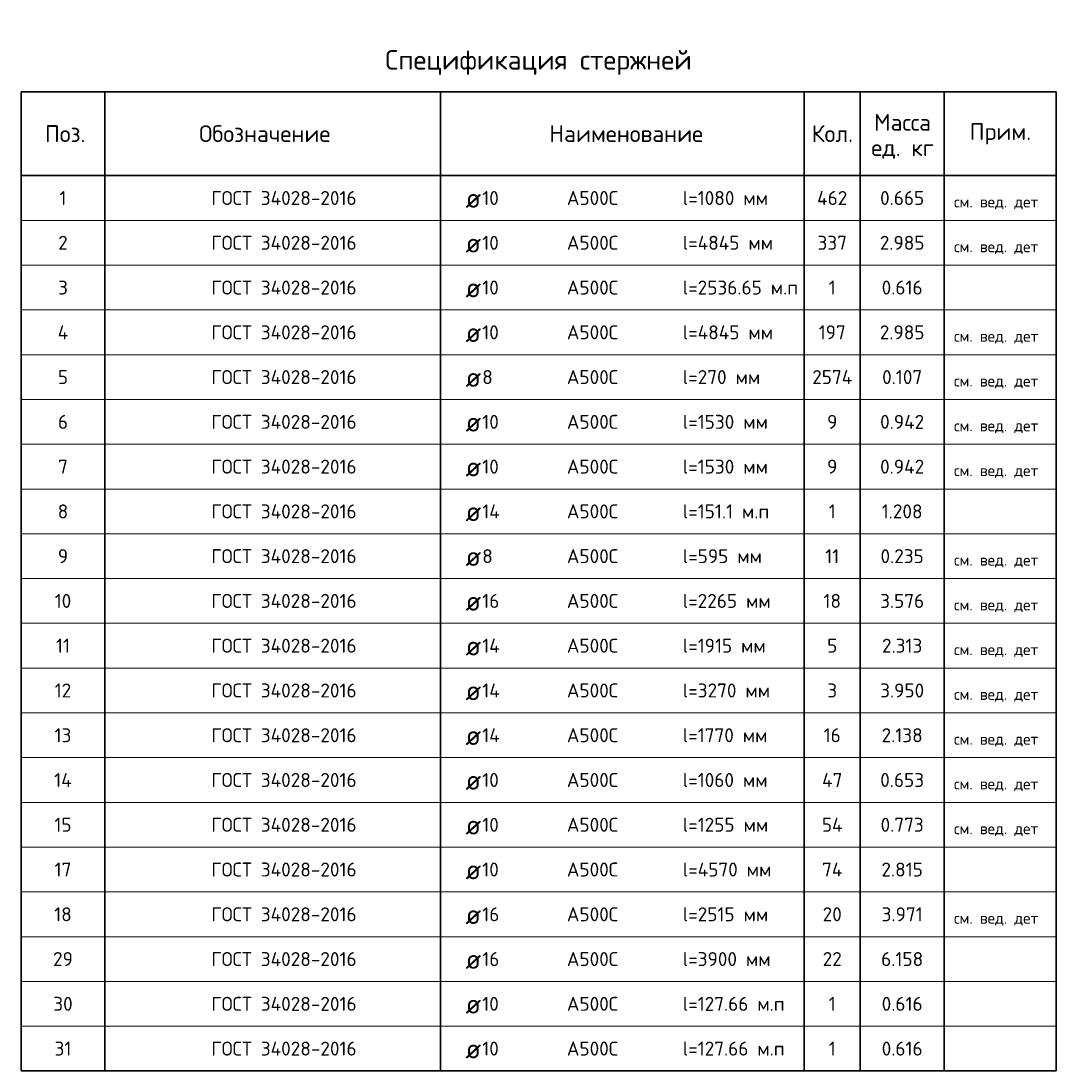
# Model space of a CAD drawing. Header units: millimetres. Extents: x 32899 to 57083, y -5185 to 18479.
# Tile 1 of 3: x 32899 to 42149, y 9097 to 18479. Entities that reach past the tile are written whole.
import ezdxf

# ---------------------------------------------------------------- set-up
doc = ezdxf.new("R2010")
doc.units = ezdxf.units.MM
doc.layers.add('Standard', color=7, linetype='Continuous', lineweight=25)
doc.styles.add('ARIAL', font='ARIAL.TTF')
doc.styles.add('ISOCPEUR', font='ISOCPEUR')

msp = doc.modelspace()

# ---------------------------------------------------------------- linework, layer by layer
at = {"layer": 'Standard', "color": 7, "linetype": 'Continuous', "lineweight": 35, "transparency": 33554687}
for p, q in [((42148.8, 17847.2), (32898.8, 17847.2)), ((32898.8, 17847.2), (32898.8, 17097.2)), ((33648.8, 17847.2), (33648.8, 17097.2)), ((36648.8, 17847.2), (36648.8, 17097.2)), ((39898.8, 17847.2), (39898.8, 17097.2)), ((40398.8, 17847.2), (40398.8, 17097.2)), ((41148.8, 17847.2), (41148.8, 17097.2)), ((42148.8, 17847.2), (42148.8, 17097.2)), ((42148.8, 17097.2), (32898.8, 17097.2)), ((32898.8, 17097.2), (32898.8, 16697.2)), ((33648.8, 17097.2), (33648.8, 16697.2)), ((36648.8, 17097.2), (36648.8, 16697.2)), ((39898.8, 17097.2), (39898.8, 16697.2)), ((40398.8, 17097.2), (40398.8, 16697.2)), ((41148.8, 17097.2), (41148.8, 16697.2)), ((42148.8, 17097.2), (42148.8, 16697.2)), ((32898.8, 16697.2), (32898.8, 16297.2)), ((33648.8, 16697.2), (33648.8, 16297.2)), ((36648.8, 16697.2), (36648.8, 16297.2)), ((39898.8, 16697.2), (39898.8, 16297.2)), ((40398.8, 16697.2), (40398.8, 16297.2)), ((41148.8, 16697.2), (41148.8, 16297.2)), ((42148.8, 16697.2), (42148.8, 16297.2)), ((32898.8, 16297.2), (32898.8, 15897.2)), ((33648.8, 16297.2), (33648.8, 15897.2)), ((36648.8, 16297.2), (36648.8, 15897.2)), ((39898.8, 16297.2), (39898.8, 15897.2)), ((40398.8, 16297.2), (40398.8, 15897.2)), ((41148.8, 16297.2), (41148.8, 15897.2)), ((42148.8, 16297.2), (42148.8, 15897.2)), ((32898.8, 15897.2), (32898.8, 15497.2)), ((33648.8, 15897.2), (33648.8, 15497.2)), ((36648.8, 15897.2), (36648.8, 15497.2)), ((39898.8, 15897.2), (39898.8, 15497.2)), ((40398.8, 15897.2), (40398.8, 15497.2)), ((41148.8, 15897.2), (41148.8, 15497.2)), ((42148.8, 15897.2), (42148.8, 15497.2)), ((32898.8, 15497.2), (32898.8, 15097.2)), ((33648.8, 15497.2), (33648.8, 15097.2)), ((36648.8, 15497.2), (36648.8, 15097.2)), ((39898.8, 15497.2), (39898.8, 15097.2)), ((40398.8, 15497.2), (40398.8, 15097.2)), ((41148.8, 15497.2), (41148.8, 15097.2)), ((42148.8, 15497.2), (42148.8, 15097.2)), ((32898.8, 15097.2), (32898.8, 14697.2)), ((33648.8, 15097.2), (33648.8, 14697.2)), ((36648.8, 15097.2), (36648.8, 14697.2)), ((39898.8, 15097.2), (39898.8, 14697.2)), ((40398.8, 15097.2), (40398.8, 14697.2)), ((41148.8, 15097.2), (41148.8, 14697.2)), ((42148.8, 15097.2), (42148.8, 14697.2)), ((32898.8, 14697.2), (32898.8, 14297.2)), ((33648.8, 14697.2), (33648.8, 14297.2)), ((36648.8, 14697.2), (36648.8, 14297.2)), ((39898.8, 14697.2), (39898.8, 14297.2)), ((40398.8, 14697.2), (40398.8, 14297.2)), ((41148.8, 14697.2), (41148.8, 14297.2)), ((42148.8, 14697.2), (42148.8, 14297.2)), ((32898.8, 14297.2), (32898.8, 13897.2)), ((33648.8, 14297.2), (33648.8, 13897.2)), ((36648.8, 14297.2), (36648.8, 13897.2)), ((39898.8, 14297.2), (39898.8, 13897.2)), ((40398.8, 14297.2), (40398.8, 13897.2)), ((41148.8, 14297.2), (41148.8, 13897.2)), ((42148.8, 14297.2), (42148.8, 13897.2)), ((32898.8, 13897.2), (32898.8, 13497.2)), ((33648.8, 13897.2), (33648.8, 13497.2)), ((36648.8, 13897.2), (36648.8, 13497.2)), ((39898.8, 13897.2), (39898.8, 13497.2)), ((40398.8, 13897.2), (40398.8, 13497.2)), ((41148.8, 13897.2), (41148.8, 13497.2)), ((42148.8, 13897.2), (42148.8, 13497.2)), ((32898.8, 13497.2), (32898.8, 13097.2)), ((33648.8, 13497.2), (33648.8, 13097.2)), ((36648.8, 13497.2), (36648.8, 13097.2)), ((39898.8, 13497.2), (39898.8, 13097.2)), ((40398.8, 13497.2), (40398.8, 13097.2)), ((41148.8, 13497.2), (41148.8, 13097.2)), ((42148.8, 13497.2), (42148.8, 13097.2)), ((32898.8, 13097.2), (32898.8, 12697.2)), ((33648.8, 13097.2), (33648.8, 12697.2)), ((36648.8, 13097.2), (36648.8, 12697.2)), ((39898.8, 13097.2), (39898.8, 12697.2)), ((40398.8, 13097.2), (40398.8, 12697.2)), ((41148.8, 13097.2), (41148.8, 12697.2)), ((42148.8, 13097.2), (42148.8, 12697.2)), ((32898.8, 12697.2), (32898.8, 12297.2)), ((33648.8, 12697.2), (33648.8, 12297.2)), ((36648.8, 12697.2), (36648.8, 12297.2)), ((39898.8, 12697.2), (39898.8, 12297.2)), ((40398.8, 12697.2), (40398.8, 12297.2)), ((41148.8, 12697.2), (41148.8, 12297.2)), ((42148.8, 12697.2), (42148.8, 12297.2)), ((32898.8, 12297.2), (32898.8, 11897.2)), ((33648.8, 12297.2), (33648.8, 11897.2)), ((36648.8, 12297.2), (36648.8, 11897.2)), ((39898.8, 12297.2), (39898.8, 11897.2)), ((40398.8, 12297.2), (40398.8, 11897.2)), ((41148.8, 12297.2), (41148.8, 11897.2)), ((42148.8, 12297.2), (42148.8, 11897.2)), ((32898.8, 11897.2), (32898.8, 11497.2)), ((33648.8, 11897.2), (33648.8, 11497.2)), ((36648.8, 11897.2), (36648.8, 11497.2)), ((39898.8, 11897.2), (39898.8, 11497.2)), ((40398.8, 11897.2), (40398.8, 11497.2)), ((41148.8, 11897.2), (41148.8, 11497.2)), ((42148.8, 11897.2), (42148.8, 11497.2)), ((32898.8, 11497.2), (32898.8, 11097.2)), ((33648.8, 11497.2), (33648.8, 11097.2)), ((36648.8, 11497.2), (36648.8, 11097.2)), ((39898.8, 11497.2), (39898.8, 11097.2)), ((40398.8, 11497.2), (40398.8, 11097.2)), ((41148.8, 11497.2), (41148.8, 11097.2)), ((42148.8, 11497.2), (42148.8, 11097.2)), ((32898.8, 11097.2), (32898.8, 10697.2)), ((33648.8, 11097.2), (33648.8, 10697.2)), ((36648.8, 11097.2), (36648.8, 10697.2)), ((39898.8, 11097.2), (39898.8, 10697.2)), ((40398.8, 11097.2), (40398.8, 10697.2)), ((41148.8, 11097.2), (41148.8, 10697.2)), ((42148.8, 11097.2), (42148.8, 10697.2)), ((32898.8, 10697.2), (32898.8, 10297.2)), ((33648.8, 10697.2), (33648.8, 10297.2)), ((36648.8, 10697.2), (36648.8, 10297.2)), ((39898.8, 10697.2), (39898.8, 10297.2)), ((40398.8, 10697.2), (40398.8, 10297.2)), ((41148.8, 10697.2), (41148.8, 10297.2)), ((42148.8, 10697.2), (42148.8, 10297.2)), ((32898.8, 10297.2), (32898.8, 9897.2)), ((33648.8, 10297.2), (33648.8, 9897.2)), ((36648.8, 10297.2), (36648.8, 9897.2)), ((39898.8, 10297.2), (39898.8, 9897.2)), ((40398.8, 10297.2), (40398.8, 9897.2)), ((41148.8, 10297.2), (41148.8, 9897.2)), ((42148.8, 10297.2), (42148.8, 9897.2)), ((32898.8, 9897.2), (32898.8, 9497.2)), ((33648.8, 9897.2), (33648.8, 9497.2)), ((36648.8, 9897.2), (36648.8, 9497.2)), ((39898.8, 9897.2), (39898.8, 9497.2)), ((40398.8, 9897.2), (40398.8, 9497.2)), ((41148.8, 9897.2), (41148.8, 9497.2)), ((42148.8, 9897.2), (42148.8, 9497.2)), ((32898.8, 9497.2), (32898.8, 9097.2)), ((33648.8, 9497.2), (33648.8, 9097.2)), ((36648.8, 9497.2), (36648.8, 9097.2)), ((39898.8, 9497.2), (39898.8, 9097.2)), ((40398.8, 9497.2), (40398.8, 9097.2)), ((41148.8, 9497.2), (41148.8, 9097.2)), ((42148.8, 9497.2), (42148.8, 9097.2)), ((32898.8, 9097.2), (42148.8, 9097.2))]:
    msp.add_line(p, q, dxfattribs=at)
at = {"layer": 'Standard', "color": 7, "linetype": 'Continuous', "lineweight": 13, "transparency": 33554687}
for p, q in [((42148.8, 16697.2), (32898.8, 16697.2)), ((42148.8, 16297.2), (32898.8, 16297.2)), ((42148.8, 15897.2), (32898.8, 15897.2)), ((42148.8, 15497.2), (32898.8, 15497.2)), ((42148.8, 15097.2), (32898.8, 15097.2)), ((42148.8, 14697.2), (32898.8, 14697.2)), ((42148.8, 14297.2), (32898.8, 14297.2)), ((42148.8, 13897.2), (32898.8, 13897.2)), ((42148.8, 13497.2), (32898.8, 13497.2)), ((42148.8, 13097.2), (32898.8, 13097.2)), ((42148.8, 12697.2), (32898.8, 12697.2)), ((42148.8, 12297.2), (32898.8, 12297.2)), ((42148.8, 11897.2), (32898.8, 11897.2)), ((42148.8, 11497.2), (32898.8, 11497.2)), ((42148.8, 11097.2), (32898.8, 11097.2)), ((42148.8, 10697.2), (32898.8, 10697.2)), ((42148.8, 10297.2), (32898.8, 10297.2)), ((42148.8, 9897.2), (32898.8, 9897.2)), ((42148.8, 9497.2), (32898.8, 9497.2)), ((42148.8, 9097.2), (32898.8, 9097.2))]:
    msp.add_line(p, q, dxfattribs=at)

# ---------------------------------------------------------------- texts
at = {"layer": 'Standard', "color": 7, "linetype": 'Continuous', "lineweight": 35, "transparency": 33554687, "style": 'ISOCPEUR'}
for s, insert, char_height, width, attachment_point in [('\\A1;{\\fISOCPEUR|i0|b0;\\H175.000000;\\W1.000000;\\C7;Спецификация стержней}\\P', (37523.8, 17997.2), 87.5, 2781.378, 8), ('\\A1;{\\fISOCPEUR|i0|b0;\\H150.000000;\\W1.000000;\\C7;Поз.}\\P', (33293.9, 17472.2), 75, 436.84, 5), ('\\A1;{\\fISOCPEUR|i0|b0;\\H150.000000;\\W1.000000;\\C7;Обозначение}\\P', (35077.6, 17472.2), 75, 1250.637, 5), ('\\A1;{\\fISOCPEUR|i0|b0;\\H150.000000;\\W1.000000;\\C7;Наименование}\\P', (38307.4, 17472.2), 75, 1393.333, 5), ('\\A1;{\\fISOCPEUR|i0|b0;\\H150.000000;\\W1.000000;\\C7;Кол.}\\P', (40150.4, 17472.2), 75, 444.444, 5), ('\\A1;{\\fISOCPEUR|i0|b0;\\H150.000000;\\W1.000000;\\C7;Прим.}\\P', (41652.1, 17470.7), 75, 565.714, 5), ('\\A1;{\\fISOCPEUR|i0|b0;\\H125.000000;\\W1.000000;\\C7;ГОСТ 34028-2016}\\P', (34598.8, 16897.2), 62.5, 1372.706, 4), ('\\A1;{\\fISOCPEUR|i0|b0;\\H125.000000;\\W1.000000;\\C7;l=1080 мм}\\P', (38812.5, 16897.2), 62.5, 796.032, 4), ('\\A1;{\\fISOCPEUR|i0|b0;\\H125.000000;\\W1.000000;\\C7;1}\\P', (33273.8, 16897.2), 62.5, 97.222, 5), ('\\A1;{\\fISOCPEUR|i0|b0;\\H175.000000;\\W1.000000;\\C7;ø}\\P', (36871.5, 16897.2), 87.5, 229.091, 4), ('\\A1;{\\fISOCPEUR|i0|b0;\\H125.000000;\\W1.000000;\\C7;10}\\P', (37020.9, 16897.2), 62.5, 196.875, 4), ('\\A1;{\\fISOCPEUR|i0|b0;\\H125.000000;\\W1.000000;\\C7;А500С}\\P', (37777.1, 16897.2), 62.5, 521.795, 4), ('\\A1;{\\fISOCPEUR|i0|b0;\\H125.000000;\\W1.000000;\\C7;462}\\P', (40148.8, 16897.2), 62.5, 332.292, 5), ('\\A1;{\\fISOCPEUR|i0|b0;\\H125.000000;\\W1.000000;\\C7;0.665}\\P', (40773.8, 16897.2), 62.5, 446.212, 5), ('\\A1;{\\fISOCPEUR|i0|b0;\\H125.000000;\\W1.000000;\\C7;ГОСТ 34028-2016}\\P', (34598.8, 16497.2), 62.5, 1372.706, 4), ('\\A1;{\\fISOCPEUR|i0|b0;\\H125.000000;\\W1.000000;\\C7;2}\\P', (33273.8, 16497.2), 62.5, 136.111, 5), ('\\A1;{\\fISOCPEUR|i0|b0;\\H175.000000;\\W1.000000;\\C7;ø}\\P', (36871.5, 16497.2), 87.5, 229.091, 4), ('\\A1;{\\fISOCPEUR|i0|b0;\\H125.000000;\\W1.000000;\\C7;10}\\P', (37020.9, 16497.2), 62.5, 196.875, 4), ('\\A1;{\\fISOCPEUR|i0|b0;\\H125.000000;\\W1.000000;\\C7;А500С}\\P', (37777.1, 16497.2), 62.5, 521.795, 4), ('\\A1;{\\fISOCPEUR|i0|b0;\\H125.000000;\\W1.000000;\\C7;l=4845 мм}\\P', (38812.5, 16497.2), 62.5, 848.077, 4), ('\\A1;{\\fISOCPEUR|i0|b0;\\H125.000000;\\W1.000000;\\C7;337}\\P', (40148.8, 16497.2), 62.5, 319.565, 5), ('\\A1;{\\fISOCPEUR|i0|b0;\\H125.000000;\\W1.000000;\\C7;2.985}\\P', (40773.8, 16497.2), 62.5, 446.212, 5), ('\\A1;{\\fISOCPEUR|i0|b0;\\H125.000000;\\W1.000000;\\C7;ГОСТ 34028-2016}\\P', (34598.8, 16097.2), 62.5, 1372.706, 4), ('\\A1;{\\fISOCPEUR|i0|b0;\\H125.000000;\\W1.000000;\\C7;l=2536.65 м.п}\\P', (38812.5, 16097.2), 62.5, 1060.976, 4), ('\\A1;{\\fISOCPEUR|i0|b0;\\H125.000000;\\W1.000000;\\C7;3}\\P', (33273.8, 16097.2), 62.5, 136.111, 5), ('\\A1;{\\fISOCPEUR|i0|b0;\\H175.000000;\\W1.000000;\\C7;ø}\\P', (36871.5, 16097.2), 87.5, 229.091, 4), ('\\A1;{\\fISOCPEUR|i0|b0;\\H125.000000;\\W1.000000;\\C7;10}\\P', (37020.9, 16097.2), 62.5, 196.875, 4), ('\\A1;{\\fISOCPEUR|i0|b0;\\H125.000000;\\W1.000000;\\C7;А500С}\\P', (37777.1, 16097.2), 62.5, 521.795, 4), ('\\A1;{\\fISOCPEUR|i0|b0;\\H125.000000;\\W1.000000;\\C7;1}\\P', (40148.8, 16097.2), 62.5, 97.222, 5), ('\\A1;{\\fISOCPEUR|i0|b0;\\H125.000000;\\W1.000000;\\C7;0.616}\\P', (40773.8, 16097.2), 62.5, 417.424, 5), ('\\A1;{\\fISOCPEUR|i0|b0;\\H125.000000;\\W1.000000;\\C7;ГОСТ 34028-2016}\\P', (34598.8, 15697.2), 62.5, 1372.706, 4), ('\\A1;{\\fISOCPEUR|i0|b0;\\H125.000000;\\W1.000000;\\C7;10}\\P', (37020.9, 15697.2), 62.5, 196.875, 4), ('\\A1;{\\fISOCPEUR|i0|b0;\\H125.000000;\\W1.000000;\\C7;А500С}\\P', (37777.1, 15697.2), 62.5, 521.795, 4), ('\\A1;{\\fISOCPEUR|i0|b0;\\H125.000000;\\W1.000000;\\C7;l=4845 мм}\\P', (38812.5, 15697.2), 62.5, 848.077, 4), ('\\A1;{\\fISOCPEUR|i0|b0;\\H125.000000;\\W1.000000;\\C7;197}\\P', (40148.8, 15697.2), 62.5, 289.13, 5), ('\\A1;{\\fISOCPEUR|i0|b0;\\H125.000000;\\W1.000000;\\C7;2.985}\\P', (40773.8, 15697.2), 62.5, 446.212, 5), ('\\A1;{\\fISOCPEUR|i0|b0;\\H125.000000;\\W1.000000;\\C7;4}\\P', (33273.8, 15697.2), 62.5, 150, 5), ('\\A1;{\\fISOCPEUR|i0|b0;\\H175.000000;\\W1.000000;\\C7;ø}\\P', (36871.5, 15697.2), 87.5, 229.091, 4), ('\\A1;{\\fISOCPEUR|i0|b0;\\H125.000000;\\W1.000000;\\C7;ГОСТ 34028-2016}\\P', (34598.8, 15297.2), 62.5, 1372.706, 4), ('\\A1;{\\fISOCPEUR|i0|b0;\\H125.000000;\\W1.000000;\\C7;5}\\P', (33273.8, 15297.2), 62.5, 136.111, 5), ('\\A1;{\\fISOCPEUR|i0|b0;\\H175.000000;\\W1.000000;\\C7;ø}\\P', (36871.5, 15297.2), 87.5, 229.091, 4), ('\\A1;{\\fISOCPEUR|i0|b0;\\H125.000000;\\W1.000000;\\C7;8}\\P', (37020.9, 15297.2), 62.5, 136.111, 4), ('\\A1;{\\fISOCPEUR|i0|b0;\\H125.000000;\\W1.000000;\\C7;А500С}\\P', (37777.1, 15297.2), 62.5, 521.795, 4), ('\\A1;{\\fISOCPEUR|i0|b0;\\H125.000000;\\W1.000000;\\C7;l=270 мм}\\P', (38812.5, 15297.2), 62.5, 735.268, 4), ('\\A1;{\\fISOCPEUR|i0|b0;\\H125.000000;\\W1.000000;\\C7;2574}\\P', (40148.8, 15297.2), 62.5, 420.968, 5), ('\\A1;{\\fISOCPEUR|i0|b0;\\H125.000000;\\W1.000000;\\C7;0.107}\\P', (40773.8, 15297.2), 62.5, 417.424, 5), ('\\A1;{\\fISOCPEUR|i0|b0;\\H125.000000;\\W1.000000;\\C7;ГОСТ 34028-2016}\\P', (34598.8, 14897.2), 62.5, 1372.706, 4), ('\\A1;{\\fISOCPEUR|i0|b0;\\H125.000000;\\W1.000000;\\C7;l=1530 мм}\\P', (38812.5, 14897.2), 62.5, 796.032, 4), ('\\A1;{\\fISOCPEUR|i0|b0;\\H125.000000;\\W1.000000;\\C7;6}\\P', (33273.8, 14897.2), 62.5, 136.111, 5), ('\\A1;{\\fISOCPEUR|i0|b0;\\H175.000000;\\W1.000000;\\C7;ø}\\P', (36871.5, 14897.2), 87.5, 229.091, 4), ('\\A1;{\\fISOCPEUR|i0|b0;\\H125.000000;\\W1.000000;\\C7;10}\\P', (37020.9, 14897.2), 62.5, 196.875, 4), ('\\A1;{\\fISOCPEUR|i0|b0;\\H125.000000;\\W1.000000;\\C7;А500С}\\P', (37777.1, 14897.2), 62.5, 521.795, 4), ('\\A1;{\\fISOCPEUR|i0|b0;\\H125.000000;\\W1.000000;\\C7;9}\\P', (40148.8, 14897.2), 62.5, 136.111, 5), ('\\A1;{\\fISOCPEUR|i0|b0;\\H125.000000;\\W1.000000;\\C7;0.942}\\P', (40773.8, 14897.2), 62.5, 458.824, 5), ('\\A1;{\\fISOCPEUR|i0|b0;\\H125.000000;\\W1.000000;\\C7;ГОСТ 34028-2016}\\P', (34598.8, 14497.2), 62.5, 1372.706, 4), ('\\A1;{\\fISOCPEUR|i0|b0;\\H125.000000;\\W1.000000;\\C7;l=1530 мм}\\P', (38812.5, 14497.2), 62.5, 796.032, 4), ('\\A1;{\\fISOCPEUR|i0|b0;\\H125.000000;\\W1.000000;\\C7;7}\\P', (33273.8, 14497.2), 62.5, 136.111, 5), ('\\A1;{\\fISOCPEUR|i0|b0;\\H175.000000;\\W1.000000;\\C7;ø}\\P', (36871.5, 14497.2), 87.5, 229.091, 4), ('\\A1;{\\fISOCPEUR|i0|b0;\\H125.000000;\\W1.000000;\\C7;10}\\P', (37020.9, 14497.2), 62.5, 196.875, 4), ('\\A1;{\\fISOCPEUR|i0|b0;\\H125.000000;\\W1.000000;\\C7;А500С}\\P', (37777.1, 14497.2), 62.5, 521.795, 4), ('\\A1;{\\fISOCPEUR|i0|b0;\\H125.000000;\\W1.000000;\\C7;9}\\P', (40148.8, 14497.2), 62.5, 136.111, 5), ('\\A1;{\\fISOCPEUR|i0|b0;\\H125.000000;\\W1.000000;\\C7;0.942}\\P', (40773.8, 14497.2), 62.5, 458.824, 5), ('\\A1;{\\fISOCPEUR|i0|b0;\\H125.000000;\\W1.000000;\\C7;ГОСТ 34028-2016}\\P', (34598.8, 14097.2), 62.5, 1372.706, 4), ('\\A1;{\\fISOCPEUR|i0|b0;\\H125.000000;\\W1.000000;\\C7;l=151.1 м.п}\\P', (38812.5, 14097.2), 62.5, 805.147, 4), ('\\A1;{\\fISOCPEUR|i0|b0;\\H125.000000;\\W1.000000;\\C7;8}\\P', (33273.8, 14097.2), 62.5, 136.111, 5), ('\\A1;{\\fISOCPEUR|i0|b0;\\H175.000000;\\W1.000000;\\C7;ø}\\P', (36871.5, 14097.2), 87.5, 229.091, 4), ('\\A1;{\\fISOCPEUR|i0|b0;\\H125.000000;\\W1.000000;\\C7;14}\\P', (37020.9, 14097.2), 62.5, 210.294, 4), ('\\A1;{\\fISOCPEUR|i0|b0;\\H125.000000;\\W1.000000;\\C7;А500С}\\P', (37777.1, 14097.2), 62.5, 521.795, 4), ('\\A1;{\\fISOCPEUR|i0|b0;\\H125.000000;\\W1.000000;\\C7;1}\\P', (40148.8, 14097.2), 62.5, 97.222, 5), ('\\A1;{\\fISOCPEUR|i0|b0;\\H125.000000;\\W1.000000;\\C7;1.208}\\P', (40773.8, 14097.2), 62.5, 417.424, 5), ('\\A1;{\\fISOCPEUR|i0|b0;\\H125.000000;\\W1.000000;\\C7;ГОСТ 34028-2016}\\P', (34598.8, 13697.2), 62.5, 1372.706, 4), ('\\A1;{\\fISOCPEUR|i0|b0;\\H125.000000;\\W1.000000;\\C7;9}\\P', (33273.8, 13697.2), 62.5, 136.111, 5), ('\\A1;{\\fISOCPEUR|i0|b0;\\H175.000000;\\W1.000000;\\C7;ø}\\P', (36871.5, 13697.2), 87.5, 229.091, 4), ('\\A1;{\\fISOCPEUR|i0|b0;\\H125.000000;\\W1.000000;\\C7;8}\\P', (37020.9, 13697.2), 62.5, 136.111, 4), ('\\A1;{\\fISOCPEUR|i0|b0;\\H125.000000;\\W1.000000;\\C7;А500С}\\P', (37777.1, 13697.2), 62.5, 521.795, 4), ('\\A1;{\\fISOCPEUR|i0|b0;\\H125.000000;\\W1.000000;\\C7;l=595 мм}\\P', (38812.5, 13697.2), 62.5, 735.268, 4), ('\\A1;{\\fISOCPEUR|i0|b0;\\H125.000000;\\W1.000000;\\C7;11}\\P', (40148.8, 13697.2), 62.5, 164.062, 5), ('\\A1;{\\fISOCPEUR|i0|b0;\\H125.000000;\\W1.000000;\\C7;0.235}\\P', (40773.8, 13697.2), 62.5, 446.212, 5), ('\\A1;{\\fISOCPEUR|i0|b0;\\H125.000000;\\W1.000000;\\C7;ГОСТ 34028-2016}\\P', (34598.8, 13297.2), 62.5, 1372.706, 4), ('\\A1;{\\fISOCPEUR|i0|b0;\\H125.000000;\\W1.000000;\\C7;10}\\P', (33273.8, 13297.2), 62.5, 196.875, 5), ('\\A1;{\\fISOCPEUR|i0|b0;\\H175.000000;\\W1.000000;\\C7;ø}\\P', (36871.5, 13297.2), 87.5, 229.091, 4), ('\\A1;{\\fISOCPEUR|i0|b0;\\H125.000000;\\W1.000000;\\C7;16}\\P', (37020.9, 13297.2), 62.5, 196.875, 4), ('\\A1;{\\fISOCPEUR|i0|b0;\\H125.000000;\\W1.000000;\\C7;А500С}\\P', (37777.1, 13297.2), 62.5, 521.795, 4), ('\\A1;{\\fISOCPEUR|i0|b0;\\H125.000000;\\W1.000000;\\C7;l=2265 мм}\\P', (38812.5, 13297.2), 62.5, 823.016, 4), ('\\A1;{\\fISOCPEUR|i0|b0;\\H125.000000;\\W1.000000;\\C7;18}\\P', (40148.8, 13297.2), 62.5, 196.875, 5), ('\\A1;{\\fISOCPEUR|i0|b0;\\H125.000000;\\W1.000000;\\C7;3.576}\\P', (40773.8, 13297.2), 62.5, 446.212, 5), ('\\A1;{\\fISOCPEUR|i0|b0;\\H125.000000;\\W1.000000;\\C7;ГОСТ 34028-2016}\\P', (34598.8, 12897.2), 62.5, 1372.706, 4), ('\\A1;{\\fISOCPEUR|i0|b0;\\H125.000000;\\W1.000000;\\C7;l=1915 мм}\\P', (38812.5, 12897.2), 62.5, 769.048, 4), ('\\A1;{\\fISOCPEUR|i0|b0;\\H125.000000;\\W1.000000;\\C7;11}\\P', (33273.8, 12897.2), 62.5, 164.062, 5), ('\\A1;{\\fISOCPEUR|i0|b0;\\H125.000000;\\W1.000000;\\C7;14}\\P', (37020.9, 12897.2), 62.5, 210.294, 4), ('\\A1;{\\fISOCPEUR|i0|b0;\\H125.000000;\\W1.000000;\\C7;А500С}\\P', (37777.1, 12897.2), 62.5, 521.795, 4), ('\\A1;{\\fISOCPEUR|i0|b0;\\H125.000000;\\W1.000000;\\C7;5}\\P', (40148.8, 12897.2), 62.5, 136.111, 5), ('\\A1;{\\fISOCPEUR|i0|b0;\\H125.000000;\\W1.000000;\\C7;2.313}\\P', (40773.8, 12897.2), 62.5, 417.424, 5), ('\\A1;{\\fISOCPEUR|i0|b0;\\H175.000000;\\W1.000000;\\C7;ø}\\P', (36871.5, 12897.2), 87.5, 229.091, 4), ('\\A1;{\\fISOCPEUR|i0|b0;\\H125.000000;\\W1.000000;\\C7;ГОСТ 34028-2016}\\P', (34598.8, 12497.2), 62.5, 1372.706, 4), ('\\A1;{\\fISOCPEUR|i0|b0;\\H125.000000;\\W1.000000;\\C7;12}\\P', (33273.8, 12497.2), 62.5, 196.875, 5), ('\\A1;{\\fISOCPEUR|i0|b0;\\H175.000000;\\W1.000000;\\C7;ø}\\P', (36871.5, 12497.2), 87.5, 229.091, 4), ('\\A1;{\\fISOCPEUR|i0|b0;\\H125.000000;\\W1.000000;\\C7;14}\\P', (37020.9, 12497.2), 62.5, 210.294, 4), ('\\A1;{\\fISOCPEUR|i0|b0;\\H125.000000;\\W1.000000;\\C7;А500С}\\P', (37777.1, 12497.2), 62.5, 521.795, 4), ('\\A1;{\\fISOCPEUR|i0|b0;\\H125.000000;\\W1.000000;\\C7;l=3270 мм}\\P', (38812.5, 12497.2), 62.5, 823.016, 4), ('\\A1;{\\fISOCPEUR|i0|b0;\\H125.000000;\\W1.000000;\\C7;3}\\P', (40148.8, 12497.2), 62.5, 136.111, 5), ('\\A1;{\\fISOCPEUR|i0|b0;\\H125.000000;\\W1.000000;\\C7;3.950}\\P', (40773.8, 12497.2), 62.5, 446.212, 5), ('\\A1;{\\fISOCPEUR|i0|b0;\\H125.000000;\\W1.000000;\\C7;ГОСТ 34028-2016}\\P', (34598.8, 12097.2), 62.5, 1372.706, 4), ('\\A1;{\\fISOCPEUR|i0|b0;\\H125.000000;\\W1.000000;\\C7;l=1770 мм}\\P', (38812.5, 12097.2), 62.5, 796.032, 4), ('\\A1;{\\fISOCPEUR|i0|b0;\\H125.000000;\\W1.000000;\\C7;13}\\P', (33273.8, 12097.2), 62.5, 196.875, 5), ('\\A1;{\\fISOCPEUR|i0|b0;\\H175.000000;\\W1.000000;\\C7;ø}\\P', (36871.5, 12097.2), 87.5, 229.091, 4), ('\\A1;{\\fISOCPEUR|i0|b0;\\H125.000000;\\W1.000000;\\C7;14}\\P', (37020.9, 12097.2), 62.5, 210.294, 4), ('\\A1;{\\fISOCPEUR|i0|b0;\\H125.000000;\\W1.000000;\\C7;А500С}\\P', (37777.1, 12097.2), 62.5, 521.795, 4), ('\\A1;{\\fISOCPEUR|i0|b0;\\H125.000000;\\W1.000000;\\C7;16}\\P', (40148.8, 12097.2), 62.5, 196.875, 5), ('\\A1;{\\fISOCPEUR|i0|b0;\\H125.000000;\\W1.000000;\\C7;2.138}\\P', (40773.8, 12097.2), 62.5, 417.424, 5), ('\\A1;{\\fISOCPEUR|i0|b0;\\H125.000000;\\W1.000000;\\C7;ГОСТ 34028-2016}\\P', (34598.8, 11697.2), 62.5, 1372.706, 4), ('\\A1;{\\fISOCPEUR|i0|b0;\\H125.000000;\\W1.000000;\\C7;l=1060 мм}\\P', (38812.5, 11697.2), 62.5, 796.032, 4), ('\\A1;{\\fISOCPEUR|i0|b0;\\H125.000000;\\W1.000000;\\C7;14}\\P', (33273.8, 11697.2), 62.5, 210.294, 5), ('\\A1;{\\fISOCPEUR|i0|b0;\\H175.000000;\\W1.000000;\\C7;ø}\\P', (36871.5, 11697.2), 87.5, 229.091, 4), ('\\A1;{\\fISOCPEUR|i0|b0;\\H125.000000;\\W1.000000;\\C7;10}\\P', (37020.9, 11697.2), 62.5, 196.875, 4), ('\\A1;{\\fISOCPEUR|i0|b0;\\H125.000000;\\W1.000000;\\C7;А500С}\\P', (37777.1, 11697.2), 62.5, 521.795, 4), ('\\A1;{\\fISOCPEUR|i0|b0;\\H125.000000;\\W1.000000;\\C7;47}\\P', (40148.8, 11697.2), 62.5, 242.647, 5), ('\\A1;{\\fISOCPEUR|i0|b0;\\H125.000000;\\W1.000000;\\C7;0.653}\\P', (40773.8, 11697.2), 62.5, 446.212, 5), ('\\A1;{\\fISOCPEUR|i0|b0;\\H125.000000;\\W1.000000;\\C7;ГОСТ 34028-2016}\\P', (34598.8, 11297.2), 62.5, 1372.706, 4), ('\\A1;{\\fISOCPEUR|i0|b0;\\H125.000000;\\W1.000000;\\C7;l=1255 мм}\\P', (38812.5, 11297.2), 62.5, 796.032, 4), ('\\A1;{\\fISOCPEUR|i0|b0;\\H125.000000;\\W1.000000;\\C7;15}\\P', (33273.8, 11297.2), 62.5, 196.875, 5), ('\\A1;{\\fISOCPEUR|i0|b0;\\H125.000000;\\W1.000000;\\C7;10}\\P', (37020.9, 11297.2), 62.5, 196.875, 4), ('\\A1;{\\fISOCPEUR|i0|b0;\\H125.000000;\\W1.000000;\\C7;А500С}\\P', (37777.1, 11297.2), 62.5, 521.795, 4), ('\\A1;{\\fISOCPEUR|i0|b0;\\H125.000000;\\W1.000000;\\C7;54}\\P', (40148.8, 11297.2), 62.5, 242.647, 5), ('\\A1;{\\fISOCPEUR|i0|b0;\\H125.000000;\\W1.000000;\\C7;0.773}\\P', (40773.8, 11297.2), 62.5, 446.212, 5), ('\\A1;{\\fISOCPEUR|i0|b0;\\H175.000000;\\W1.000000;\\C7;ø}\\P', (36871.5, 11297.2), 87.5, 229.091, 4), ('\\A1;{\\fISOCPEUR|i0|b0;\\H125.000000;\\W1.000000;\\C7;ГОСТ 34028-2016}\\P', (34598.8, 10897.2), 62.5, 1372.706, 4), ('\\A1;{\\fISOCPEUR|i0|b0;\\H125.000000;\\W1.000000;\\C7;17}\\P', (33273.8, 10897.2), 62.5, 196.875, 5), ('\\A1;{\\fISOCPEUR|i0|b0;\\H175.000000;\\W1.000000;\\C7;ø}\\P', (36871.5, 10897.2), 87.5, 229.091, 4), ('\\A1;{\\fISOCPEUR|i0|b0;\\H125.000000;\\W1.000000;\\C7;10}\\P', (37020.9, 10897.2), 62.5, 196.875, 4), ('\\A1;{\\fISOCPEUR|i0|b0;\\H125.000000;\\W1.000000;\\C7;А500С}\\P', (37777.1, 10897.2), 62.5, 521.795, 4), ('\\A1;{\\fISOCPEUR|i0|b0;\\H125.000000;\\W1.000000;\\C7;l=4570 мм}\\P', (38812.5, 10897.2), 62.5, 835.547, 4), ('\\A1;{\\fISOCPEUR|i0|b0;\\H125.000000;\\W1.000000;\\C7;74}\\P', (40148.8, 10897.2), 62.5, 242.647, 5), ('\\A1;{\\fISOCPEUR|i0|b0;\\H125.000000;\\W1.000000;\\C7;2.815}\\P', (40773.8, 10897.2), 62.5, 417.424, 5), ('\\A1;{\\fISOCPEUR|i0|b0;\\H125.000000;\\W1.000000;\\C7;ГОСТ 34028-2016}\\P', (34598.8, 10497.2), 62.5, 1372.706, 4), ('\\A1;{\\fISOCPEUR|i0|b0;\\H125.000000;\\W1.000000;\\C7;l=2515 мм}\\P', (38812.5, 10497.2), 62.5, 796.032, 4), ('\\A1;{\\fISOCPEUR|i0|b0;\\H125.000000;\\W1.000000;\\C7;18}\\P', (33273.8, 10497.2), 62.5, 196.875, 5), ('\\A1;{\\fISOCPEUR|i0|b0;\\H175.000000;\\W1.000000;\\C7;ø}\\P', (36871.5, 10497.2), 87.5, 229.091, 4), ('\\A1;{\\fISOCPEUR|i0|b0;\\H125.000000;\\W1.000000;\\C7;16}\\P', (37020.9, 10497.2), 62.5, 196.875, 4), ('\\A1;{\\fISOCPEUR|i0|b0;\\H125.000000;\\W1.000000;\\C7;А500С}\\P', (37777.1, 10497.2), 62.5, 521.795, 4), ('\\A1;{\\fISOCPEUR|i0|b0;\\H125.000000;\\W1.000000;\\C7;20}\\P', (40148.8, 10497.2), 62.5, 229.687, 5), ('\\A1;{\\fISOCPEUR|i0|b0;\\H125.000000;\\W1.000000;\\C7;3.971}\\P', (40773.8, 10497.2), 62.5, 417.424, 5), ('\\A1;{\\fISOCPEUR|i0|b0;\\H125.000000;\\W1.000000;\\C7;ГОСТ 34028-2016}\\P', (34598.8, 10097.2), 62.5, 1372.706, 4), ('\\A1;{\\fISOCPEUR|i0|b0;\\H125.000000;\\W1.000000;\\C7;29}\\P', (33273.8, 10097.2), 62.5, 229.688, 5), ('\\A1;{\\fISOCPEUR|i0|b0;\\H175.000000;\\W1.000000;\\C7;ø}\\P', (36871.5, 10097.2), 87.5, 229.091, 4), ('\\A1;{\\fISOCPEUR|i0|b0;\\H125.000000;\\W1.000000;\\C7;16}\\P', (37020.9, 10097.2), 62.5, 196.875, 4), ('\\A1;{\\fISOCPEUR|i0|b0;\\H125.000000;\\W1.000000;\\C7;А500С}\\P', (37777.1, 10097.2), 62.5, 521.795, 4), ('\\A1;{\\fISOCPEUR|i0|b0;\\H125.000000;\\W1.000000;\\C7;l=3900 мм}\\P', (38812.5, 10097.2), 62.5, 823.016, 4), ('\\A1;{\\fISOCPEUR|i0|b0;\\H125.000000;\\W1.000000;\\C7;22}\\P', (40148.8, 10097.2), 62.5, 229.687, 5), ('\\A1;{\\fISOCPEUR|i0|b0;\\H125.000000;\\W1.000000;\\C7;6.158}\\P', (40773.8, 10097.2), 62.5, 417.424, 5), ('\\A1;{\\fISOCPEUR|i0|b0;\\H125.000000;\\W1.000000;\\C7;ГОСТ 34028-2016}\\P', (34598.8, 9697.2), 62.5, 1372.706, 4), ('\\A1;{\\fISOCPEUR|i0|b0;\\H125.000000;\\W1.000000;\\C7;l=127.66 м.п}\\P', (38812.5, 9697.2), 62.5, 946.667, 4), ('\\A1;{\\fISOCPEUR|i0|b0;\\H125.000000;\\W1.000000;\\C7;30}\\P', (33273.8, 9697.2), 62.5, 229.688, 5), ('\\A1;{\\fISOCPEUR|i0|b0;\\H125.000000;\\W1.000000;\\C7;10}\\P', (37020.9, 9697.2), 62.5, 196.875, 4), ('\\A1;{\\fISOCPEUR|i0|b0;\\H125.000000;\\W1.000000;\\C7;А500С}\\P', (37777.1, 9697.2), 62.5, 521.795, 4), ('\\A1;{\\fISOCPEUR|i0|b0;\\H125.000000;\\W1.000000;\\C7;1}\\P', (40148.8, 9697.2), 62.5, 97.222, 5), ('\\A1;{\\fISOCPEUR|i0|b0;\\H125.000000;\\W1.000000;\\C7;0.616}\\P', (40773.8, 9697.2), 62.5, 417.424, 5), ('\\A1;{\\fISOCPEUR|i0|b0;\\H175.000000;\\W1.000000;\\C7;ø}\\P', (36871.5, 9697.2), 87.5, 229.091, 4), ('\\A1;{\\fISOCPEUR|i0|b0;\\H125.000000;\\W1.000000;\\C7;ГОСТ 34028-2016}\\P', (34598.8, 9297.2), 62.5, 1372.706, 4), ('\\A1;{\\fISOCPEUR|i0|b0;\\H125.000000;\\W1.000000;\\C7;l=127.66 м.п}\\P', (38812.5, 9297.2), 62.5, 946.667, 4), ('\\A1;{\\fISOCPEUR|i0|b0;\\H125.000000;\\W1.000000;\\C7;31}\\P', (33273.8, 9297.2), 62.5, 196.875, 5), ('\\A1;{\\fISOCPEUR|i0|b0;\\H175.000000;\\W1.000000;\\C7;ø}\\P', (36871.5, 9297.2), 87.5, 229.091, 4), ('\\A1;{\\fISOCPEUR|i0|b0;\\H125.000000;\\W1.000000;\\C7;10}\\P', (37020.9, 9297.2), 62.5, 196.875, 4), ('\\A1;{\\fISOCPEUR|i0|b0;\\H125.000000;\\W1.000000;\\C7;А500С}\\P', (37777.1, 9297.2), 62.5, 521.795, 4), ('\\A1;{\\fISOCPEUR|i0|b0;\\H125.000000;\\W1.000000;\\C7;1}\\P', (40148.8, 9297.2), 62.5, 97.222, 5), ('\\A1;{\\fISOCPEUR|i0|b0;\\H125.000000;\\W1.000000;\\C7;0.616}\\P', (40773.8, 9297.2), 62.5, 417.424, 5)]:
    msp.add_mtext(s, dxfattribs=dict(at, insert=insert, char_height=char_height, width=width, attachment_point=attachment_point))
at = {"layer": 'Standard', "color": 7, "linetype": 'Continuous', "lineweight": 35, "transparency": 33554687, "insert": (40777.1, 17648.3), "char_height": 150, "width": 622.256, "attachment_point": 2, "line_spacing_factor": 0.903614, "style": 'ARIAL'}
msp.add_mtext('\\A1;{\\fISOCPEUR|i0|b0;\\H150.000000;\\W1.000000;\\C7;Масса}\\P{\\fISOCPEUR|i0|b0;\\H150.000000;\\W1.000000;\\C7;ед. кг}\\P', dxfattribs=at)
at = {"layer": 'Standard', "color": 7, "linetype": 'Continuous', "lineweight": 13, "transparency": 33554687, "char_height": 50, "attachment_point": 7}
for s, insert, width, style in [('\\A1;{\\fISOCPEUR|i0|b0;\\H100.000000;\\W1.000000;\\C7;см. вед. дет}\\P', (41236.7, 16796.9), 808.718, 'ISOCPEUR'), ('\\A1;{\\fISOCPEUR|i0|b0;\\H100.000000;\\W1.000000;\\C7;см. вед. дет}\\P', (41236.7, 16396.9), 808.718, 'ISOCPEUR'), ('}\\P', (41236.7, 15996.9), 34.963, 'ARIAL'), ('\\A1;{\\fISOCPEUR|i0|b0;\\H100.000000;\\W1.000000;\\C7;см. вед. дет}\\P', (41236.7, 15596.9), 808.718, 'ISOCPEUR'), ('\\A1;{\\fISOCPEUR|i0|b0;\\H100.000000;\\W1.000000;\\C7;см. вед. дет}\\P', (41236.7, 15196.9), 808.718, 'ISOCPEUR'), ('\\A1;{\\fISOCPEUR|i0|b0;\\H100.000000;\\W1.000000;\\C7;см. вед. дет}\\P', (41236.7, 14796.9), 808.718, 'ISOCPEUR'), ('\\A1;{\\fISOCPEUR|i0|b0;\\H100.000000;\\W1.000000;\\C7;см. вед. дет}\\P', (41236.7, 14396.9), 808.718, 'ISOCPEUR'), ('}\\P', (41236.7, 13996.9), 34.963, 'ARIAL'), ('\\A1;{\\fISOCPEUR|i0|b0;\\H100.000000;\\W1.000000;\\C7;см. вед. дет}\\P', (41236.7, 13596.9), 808.718, 'ISOCPEUR'), ('\\A1;{\\fISOCPEUR|i0|b0;\\H100.000000;\\W1.000000;\\C7;см. вед. дет}\\P', (41236.7, 13196.9), 808.718, 'ISOCPEUR'), ('\\A1;{\\fISOCPEUR|i0|b0;\\H100.000000;\\W1.000000;\\C7;см. вед. дет}\\P', (41236.7, 12796.9), 808.718, 'ISOCPEUR'), ('\\A1;{\\fISOCPEUR|i0|b0;\\H100.000000;\\W1.000000;\\C7;см. вед. дет}\\P', (41236.7, 12396.9), 808.718, 'ISOCPEUR'), ('\\A1;{\\fISOCPEUR|i0|b0;\\H100.000000;\\W1.000000;\\C7;см. вед. дет}\\P', (41236.7, 11996.9), 808.718, 'ISOCPEUR'), ('\\A1;{\\fISOCPEUR|i0|b0;\\H100.000000;\\W1.000000;\\C7;см. вед. дет}\\P', (41236.7, 11596.9), 808.718, 'ISOCPEUR'), ('\\A1;{\\fISOCPEUR|i0|b0;\\H100.000000;\\W1.000000;\\C7;см. вед. дет}\\P', (41236.7, 11196.9), 808.718, 'ISOCPEUR'), ('}\\P', (41236.7, 10796.9), 34.963, 'ARIAL'), ('\\A1;{\\fISOCPEUR|i0|b0;\\H100.000000;\\W1.000000;\\C7;см. вед. дет}\\P', (41236.7, 10396.9), 808.718, 'ISOCPEUR'), ('}\\P', (41236.7, 9996.9), 34.963, 'ARIAL'), ('}\\P', (41236.7, 9596.9), 34.963, 'ARIAL'), ('}\\P', (41236.7, 9196.9), 34.963, 'ARIAL')]:
    msp.add_mtext(s, dxfattribs=dict(at, insert=insert, width=width, style=style))

doc.saveas('drawing.dxf')
